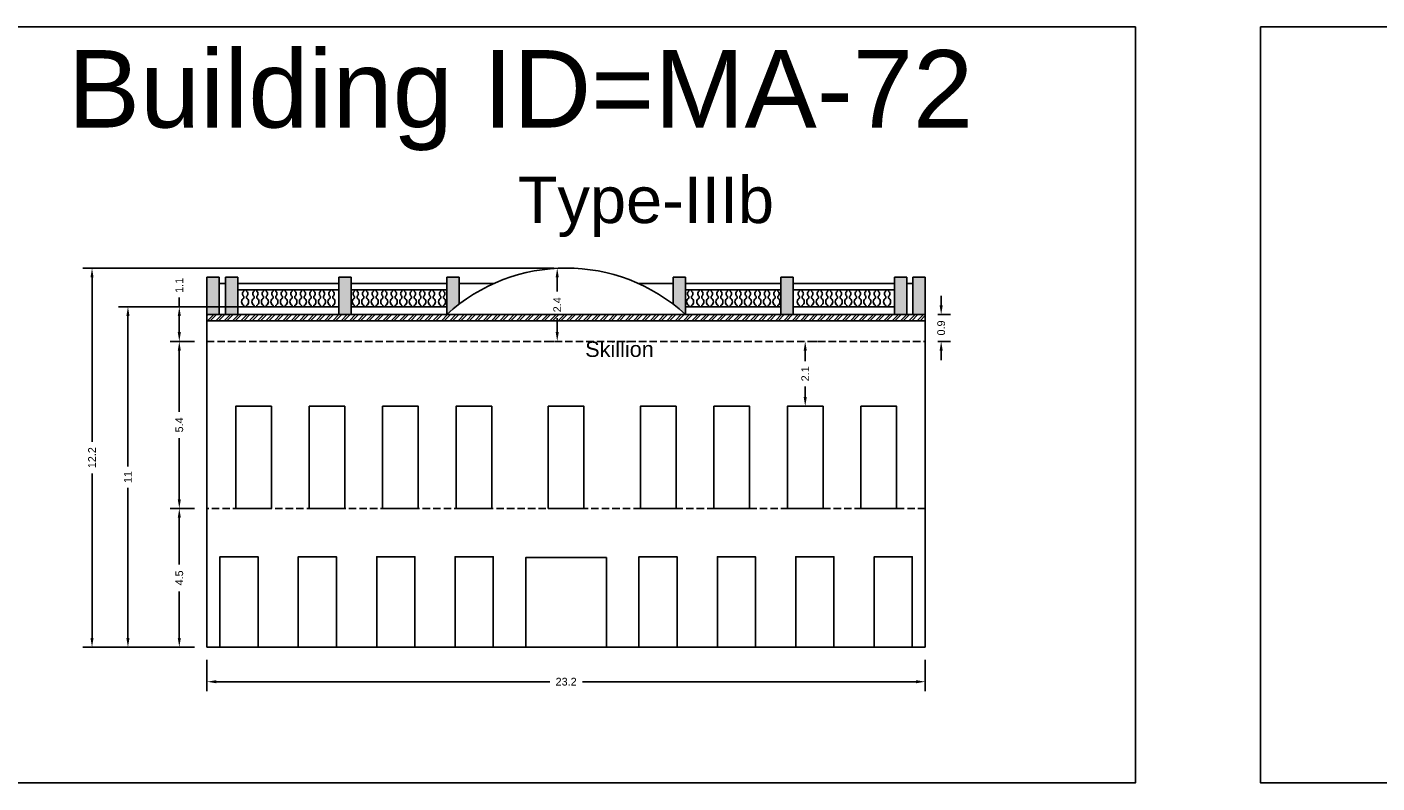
# Model space of a CAD drawing. Header units: metres. Extents: x 3416649 to 3417100, y -6712966 to -6712690.
# Tile 3 of 72: x 3416693 to 3416736, y -6712966 to -6712941. Entities that reach past the tile are written whole.
import ezdxf

# ---------------------------------------------------------------- set-up
doc = ezdxf.new("R2010")
doc.units = ezdxf.units.M
doc.linetypes.add('ACAD_ISO02W100', pattern=[15, 12, -3])
doc.layers.add('Dotted', color=7, linetype='ACAD_ISO02W100', plot=False)
doc.styles.get("Standard").update_dxf_attribs({"font": 'arial.ttf'})
doc.dimstyles.new('ISO-25', dxfattribs={"dimtxt": 0.25, "dimasz": 0.3, "dimexe": 0.3, "dimexo": 0.4, "dimgap": 0.2, "dimtad": 0, "dimdec": 1, "dimdsep": 46, "dimtxsty": 'Standard', "dimcen": 2.5, "dimadec": 0, "dimazin": 0, "dimtfac": 1, "dimtdec": 1, "dimtmove": 0, "dimatfit": 3, "dimfxl": 1, "dimarcsym": 0})

# ---------------------------------------------------------------- blocks, each defined once
blk = doc.blocks.new('*D596')
at = {"color": 0, "lineweight": -2, "transparency": 16777216}
for p, q in [((3416698.347, -6712956.815), (3416697.557, -6712956.815)), ((3416697.857, -6712957.115), (3416697.857, -6712958.622)), ((3416697.857, -6712960.995), (3416697.857, -6712959.489)), ((3416698.347, -6712961.295), (3416697.557, -6712961.295))]:
    blk.add_line(p, q, dxfattribs=at)
at = {"color": 0, "transparency": 16777216}
for points in [[(3416697.807, -6712957.115), (3416697.907, -6712957.115), (3416697.857, -6712956.815)], [(3416697.807, -6712960.995), (3416697.907, -6712960.995), (3416697.857, -6712961.295)]]:
    blk.add_solid(points, dxfattribs=at)
at = {"layer": 'Defpoints', "color": 0, "transparency": 16777216}
for p in [(3416697.857, -6712956.815), (3416698.747, -6712956.815), (3416698.747, -6712961.295)]:
    blk.add_point(p, dxfattribs=at)
at = {"color": 0, "transparency": 16777216, "insert": (3416697.857, -6712959.055), "char_height": 0.25, "attachment_point": 5, "rotation": 90}
blk.add_mtext('4.5', dxfattribs=at)
blk = doc.blocks.new('*D597')
at = {"color": 0, "lineweight": -2, "transparency": 16777216}
for p, q in [((3416698.347, -6712951.424), (3416697.557, -6712951.424)), ((3416697.857, -6712951.724), (3416697.857, -6712953.692)), ((3416697.857, -6712956.515), (3416697.857, -6712954.547)), ((3416698.347, -6712956.815), (3416697.557, -6712956.815))]:
    blk.add_line(p, q, dxfattribs=at)
at = {"color": 0, "transparency": 16777216}
for points in [[(3416697.807, -6712951.724), (3416697.907, -6712951.724), (3416697.857, -6712951.424)], [(3416697.807, -6712956.515), (3416697.907, -6712956.515), (3416697.857, -6712956.815)]]:
    blk.add_solid(points, dxfattribs=at)
at = {"layer": 'Defpoints', "color": 0, "transparency": 16777216}
for p in [(3416697.857, -6712951.424), (3416698.747, -6712951.424), (3416698.747, -6712956.815)]:
    blk.add_point(p, dxfattribs=at)
at = {"color": 0, "transparency": 16777216, "insert": (3416697.857, -6712954.119), "char_height": 0.25, "attachment_point": 5, "rotation": 90}
blk.add_mtext('5.4', dxfattribs=at)
blk = doc.blocks.new('*D598')
at = {"color": 0, "lineweight": -2, "transparency": 16777216}
for p, q in [((3416698.747, -6712961.695), (3416698.747, -6712962.706)), ((3416721.927, -6712961.695), (3416721.927, -6712962.706)), ((3416699.047, -6712962.406), (3416709.811, -6712962.406)), ((3416721.627, -6712962.406), (3416710.862, -6712962.406))]:
    blk.add_line(p, q, dxfattribs=at)
at = {"color": 0, "transparency": 16777216}
for points in [[(3416699.047, -6712962.356), (3416699.047, -6712962.456), (3416698.747, -6712962.406)], [(3416721.627, -6712962.356), (3416721.627, -6712962.456), (3416721.927, -6712962.406)]]:
    blk.add_solid(points, dxfattribs=at)
at = {"layer": 'Defpoints', "color": 0, "transparency": 16777216}
for p in [(3416698.747, -6712961.295), (3416721.927, -6712961.295), (3416721.927, -6712962.406)]:
    blk.add_point(p, dxfattribs=at)
at = {"color": 0, "transparency": 16777216, "insert": (3416710.337, -6712962.406), "char_height": 0.25, "attachment_point": 5}
blk.add_mtext('23.2', dxfattribs=at)
blk = doc.blocks.new('*D599')
at = {"color": 0, "lineweight": -2, "transparency": 16777216}
for p, q in [((3416697.857, -6712950.305), (3416697.857, -6712950.005)), ((3416699.868, -6712950.305), (3416697.557, -6712950.305)), ((3416697.857, -6712951.124), (3416697.857, -6712950.605)), ((3416698.347, -6712951.424), (3416697.557, -6712951.424))]:
    blk.add_line(p, q, dxfattribs=at)
at = {"color": 0, "transparency": 16777216}
for points in [[(3416697.807, -6712950.605), (3416697.907, -6712950.605), (3416697.857, -6712950.305)], [(3416697.807, -6712951.124), (3416697.907, -6712951.124), (3416697.857, -6712951.424)]]:
    blk.add_solid(points, dxfattribs=at)
at = {"layer": 'Defpoints', "color": 0, "transparency": 16777216}
for p in [(3416697.857, -6712950.305), (3416700.268, -6712950.305), (3416698.747, -6712951.424)]:
    blk.add_point(p, dxfattribs=at)
at = {"color": 0, "transparency": 16777216, "insert": (3416697.857, -6712949.614), "char_height": 0.25, "attachment_point": 5, "rotation": 90}
blk.add_mtext('1.1', dxfattribs=at)
blk = doc.blocks.new('*D600')
at = {"color": 0, "lineweight": -2, "transparency": 16777216}
for p, q in [((3416709.937, -6712949.055), (3416709.75, -6712949.055)), ((3416710.05, -6712949.355), (3416710.05, -6712949.81)), ((3416710.05, -6712951.124), (3416710.05, -6712950.669)), ((3416709.937, -6712951.424), (3416709.75, -6712951.424))]:
    blk.add_line(p, q, dxfattribs=at)
at = {"color": 0, "transparency": 16777216}
for points in [[(3416710, -6712949.355), (3416710.1, -6712949.355), (3416710.05, -6712949.055)], [(3416710, -6712951.124), (3416710.1, -6712951.124), (3416710.05, -6712951.424)]]:
    blk.add_solid(points, dxfattribs=at)
at = {"layer": 'Defpoints', "color": 0, "transparency": 16777216}
for p in [(3416710.337, -6712949.055), (3416710.05, -6712951.424), (3416710.337, -6712951.424)]:
    blk.add_point(p, dxfattribs=at)
at = {"color": 0, "transparency": 16777216, "insert": (3416710.05, -6712950.239), "char_height": 0.25, "attachment_point": 5, "rotation": 90}
blk.add_mtext('2.4', dxfattribs=at)
blk = doc.blocks.new('*D601')
at = {"color": 0, "lineweight": -2, "transparency": 16777216}
for p, q in [((3416700.077, -6712950.305), (3416695.9, -6712950.305)), ((3416696.2, -6712950.605), (3416696.2, -6712955.457)), ((3416696.2, -6712960.995), (3416696.2, -6712956.144)), ((3416698.347, -6712961.295), (3416695.9, -6712961.295))]:
    blk.add_line(p, q, dxfattribs=at)
at = {"color": 0, "transparency": 16777216}
for points in [[(3416696.15, -6712950.605), (3416696.25, -6712950.605), (3416696.2, -6712950.305)], [(3416696.15, -6712960.995), (3416696.25, -6712960.995), (3416696.2, -6712961.295)]]:
    blk.add_solid(points, dxfattribs=at)
at = {"layer": 'Defpoints', "color": 0, "transparency": 16777216}
for p in [(3416696.2, -6712950.305), (3416700.477, -6712950.305), (3416698.747, -6712961.295)]:
    blk.add_point(p, dxfattribs=at)
at = {"color": 0, "transparency": 16777216, "insert": (3416696.2, -6712955.8), "char_height": 0.25, "attachment_point": 5, "rotation": 90}
blk.add_mtext('11', dxfattribs=at)
blk = doc.blocks.new('*D602')
at = {"color": 0, "lineweight": -2, "transparency": 16777216}
for p, q in [((3416709.937, -6712949.055), (3416694.741, -6712949.055)), ((3416695.041, -6712949.355), (3416695.041, -6712954.664)), ((3416695.041, -6712960.995), (3416695.041, -6712955.687)), ((3416698.347, -6712961.295), (3416694.741, -6712961.295))]:
    blk.add_line(p, q, dxfattribs=at)
at = {"color": 0, "transparency": 16777216}
for points in [[(3416694.991, -6712949.355), (3416695.091, -6712949.355), (3416695.041, -6712949.055)], [(3416694.991, -6712960.995), (3416695.091, -6712960.995), (3416695.041, -6712961.295)]]:
    blk.add_solid(points, dxfattribs=at)
at = {"layer": 'Defpoints', "color": 0, "transparency": 16777216}
for p in [(3416695.041, -6712949.055), (3416710.337, -6712949.055), (3416698.747, -6712961.295)]:
    blk.add_point(p, dxfattribs=at)
at = {"color": 0, "transparency": 16777216, "insert": (3416695.041, -6712955.175), "char_height": 0.25, "attachment_point": 5, "rotation": 90}
blk.add_mtext('12.2', dxfattribs=at)
blk = doc.blocks.new('*D603')
at = {"color": 0, "lineweight": -2, "transparency": 16777216}
for p, q in [((3416722.438, -6712950.255), (3416722.438, -6712949.955)), ((3416722.327, -6712950.555), (3416722.738, -6712950.555)), ((3416722.438, -6712950.555), (3416722.438, -6712950.562)), ((3416722.327, -6712951.424), (3416722.738, -6712951.424)), ((3416722.438, -6712951.424), (3416722.438, -6712951.417)), ((3416722.438, -6712951.724), (3416722.438, -6712952.024))]:
    blk.add_line(p, q, dxfattribs=at)
at = {"color": 0, "transparency": 16777216}
for points in [[(3416722.388, -6712950.255), (3416722.488, -6712950.255), (3416722.438, -6712950.555)], [(3416722.388, -6712951.724), (3416722.488, -6712951.724), (3416722.438, -6712951.424)]]:
    blk.add_solid(points, dxfattribs=at)
at = {"layer": 'Defpoints', "color": 0, "transparency": 16777216}
for p in [(3416721.927, -6712950.555), (3416722.438, -6712950.555), (3416721.927, -6712951.424)]:
    blk.add_point(p, dxfattribs=at)
at = {"color": 0, "transparency": 16777216, "insert": (3416722.438, -6712950.989), "char_height": 0.25, "attachment_point": 5, "rotation": 90}
blk.add_mtext('0.9', dxfattribs=at)
blk = doc.blocks.new('*D604')
at = {"color": 0, "lineweight": -2, "transparency": 16777216}
for p, q in [((3416718.052, -6712951.724), (3416718.052, -6712952.064)), ((3416718.452, -6712951.424), (3416718.352, -6712951.424)), ((3416718.052, -6712953.215), (3416718.052, -6712952.875)), ((3416718.452, -6712953.515), (3416718.352, -6712953.515))]:
    blk.add_line(p, q, dxfattribs=at)
at = {"color": 0, "transparency": 16777216}
for points in [[(3416718.002, -6712951.724), (3416718.102, -6712951.724), (3416718.052, -6712951.424)], [(3416718.002, -6712953.215), (3416718.102, -6712953.215), (3416718.052, -6712953.515)]]:
    blk.add_solid(points, dxfattribs=at)
at = {"layer": 'Defpoints', "color": 0, "transparency": 16777216}
for p in [(3416718.052, -6712951.424), (3416718.052, -6712951.424), (3416718.052, -6712953.515)]:
    blk.add_point(p, dxfattribs=at)
at = {"color": 0, "transparency": 16777216, "insert": (3416718.052, -6712952.469), "char_height": 0.25, "attachment_point": 5, "rotation": 90}
blk.add_mtext('2.1', dxfattribs=at)

msp = doc.modelspace()

# ---------------------------------------------------------------- hatches: boundary and pattern name
h = msp.add_hatch(color=256)
h.dxf.hatch_style = 1
h.paths.add_polyline_path([(3416698.747, -6712950.555), (3416699.147, -6712950.555), (3416699.147, -6712949.355), (3416698.747, -6712949.355)])
h.paths.add_polyline_path([(3416699.747, -6712949.355), (3416699.347, -6712949.355), (3416699.347, -6712950.555), (3416699.747, -6712950.555)])
h.paths.add_polyline_path([(3416703.007, -6712950.555), (3416703.407, -6712950.555), (3416703.407, -6712949.355), (3416703.007, -6712949.355)])
h.paths.add_polyline_path([(3416706.487, -6712950.555, -0.022933), (3416706.887, -6712950.22), (3416706.887, -6712949.355), (3416706.487, -6712949.355)])
h = msp.add_hatch(color=256)
h.dxf.hatch_style = 1
h.paths.add_polyline_path([(3416721.527, -6712949.355), (3416721.927, -6712949.355), (3416721.927, -6712950.555), (3416721.527, -6712950.555)])
h.paths.add_polyline_path([(3416720.927, -6712949.355), (3416721.327, -6712949.355), (3416721.327, -6712950.555), (3416720.927, -6712950.555)])
h.paths.add_polyline_path([(3416717.267, -6712949.355), (3416717.667, -6712949.355), (3416717.667, -6712950.555), (3416717.267, -6712950.555)])
h.paths.add_polyline_path([(3416713.787, -6712949.355), (3416714.187, -6712949.355), (3416714.187, -6712950.555, 0.022933), (3416713.787, -6712950.22)])
h = msp.add_hatch()
h.set_pattern_fill('ANSI32', color=256, scale=0.02)
h.set_pattern_definition([(45, (-17.58177, -1.78074), (-0.134703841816, 0.134703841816), []), (45, (-17.49197, -1.78074), (-0.134703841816, 0.134703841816), [])])
h.paths.add_polyline_path([(3416721.927, -6712950.755), (3416721.927, -6712950.555), (3416698.747, -6712950.555), (3416698.747, -6712950.755)])

# ---------------------------------------------------------------- linework, layer by layer
for points in [[(3416690.696, -6712941.276), (3416728.706, -6712941.276), (3416728.706, -6712965.674), (3416690.696, -6712965.674)], [(3416732.744, -6712941.276), (3416769.564, -6712941.276), (3416769.564, -6712965.674), (3416732.744, -6712965.674)], [(3416699.677, -6712956.815), (3416700.827, -6712956.815), (3416700.827, -6712953.515), (3416699.677, -6712953.515)], [(3416702.047, -6712956.815), (3416703.197, -6712956.815), (3416703.197, -6712953.515), (3416702.047, -6712953.515)], [(3416704.417, -6712956.815), (3416705.567, -6712956.815), (3416705.567, -6712953.515), (3416704.417, -6712953.515)], [(3416706.787, -6712956.815), (3416707.937, -6712956.815), (3416707.937, -6712953.515), (3416706.787, -6712953.515)], [(3416710.912, -6712956.815), (3416709.762, -6712956.815), (3416709.762, -6712953.515), (3416710.912, -6712953.515)], [(3416713.887, -6712956.815), (3416712.737, -6712956.815), (3416712.737, -6712953.515), (3416713.887, -6712953.515)], [(3416716.257, -6712956.815), (3416715.107, -6712956.815), (3416715.107, -6712953.515), (3416716.257, -6712953.515)], [(3416718.627, -6712956.815), (3416717.477, -6712956.815), (3416717.477, -6712953.515), (3416718.627, -6712953.515)], [(3416720.997, -6712956.815), (3416719.847, -6712956.815), (3416719.847, -6712953.515), (3416720.997, -6712953.515)]]:
    msp.add_lwpolyline(points, close=True)
for points in [[(3416698.747, -6712949.355), (3416698.747, -6712961.295)], [(3416698.747, -6712949.355), (3416699.147, -6712949.355)], [(3416699.147, -6712949.355), (3416699.147, -6712950.555)], [(3416699.147, -6712949.555), (3416699.347, -6712949.555)], [(3416699.347, -6712949.355), (3416699.347, -6712950.555)], [(3416699.347, -6712949.355), (3416699.747, -6712949.355)], [(3416699.747, -6712949.355), (3416699.747, -6712950.555)], [(3416699.747, -6712949.555), (3416703.007, -6712949.555)], [(3416703.007, -6712949.355), (3416703.007, -6712950.555)], [(3416703.007, -6712949.355), (3416703.407, -6712949.355)], [(3416703.407, -6712949.355), (3416703.407, -6712950.555)], [(3416703.407, -6712949.555), (3416706.487, -6712949.555)], [(3416706.487, -6712949.355), (3416706.487, -6712950.555)], [(3416706.487, -6712949.355), (3416706.887, -6712949.355)], [(3416706.887, -6712949.355), (3416706.887, -6712950.22)], [(3416706.887, -6712949.555), (3416708.004, -6712949.555)], [(3416713.787, -6712949.555), (3416712.669, -6712949.555)], [(3416713.787, -6712949.355), (3416713.787, -6712950.22)], [(3416714.187, -6712949.355), (3416713.787, -6712949.355)], [(3416714.187, -6712949.355), (3416714.187, -6712950.555)], [(3416717.267, -6712949.555), (3416714.187, -6712949.555)], [(3416717.667, -6712949.355), (3416717.267, -6712949.355)], [(3416717.267, -6712949.355), (3416717.267, -6712950.555)], [(3416717.667, -6712949.355), (3416717.667, -6712950.555)], [(3416720.927, -6712949.555), (3416717.667, -6712949.555)], [(3416721.327, -6712949.355), (3416720.927, -6712949.355)], [(3416720.927, -6712949.355), (3416720.927, -6712950.555)], [(3416721.327, -6712949.355), (3416721.327, -6712950.555)], [(3416721.527, -6712949.555), (3416721.327, -6712949.555)], [(3416721.527, -6712949.355), (3416721.527, -6712950.555)], [(3416721.927, -6712949.355), (3416721.527, -6712949.355)], [(3416721.927, -6712949.355), (3416721.927, -6712961.295)], [(3416699.747, -6712949.755), (3416703.007, -6712949.755)], [(3416699.936, -6712949.802), (3416699.936, -6712949.755)], [(3416700.024, -6712949.802), (3416700.024, -6712949.755)], [(3416700.268, -6712949.802), (3416700.268, -6712949.755)], [(3416700.356, -6712949.802), (3416700.356, -6712949.755)], [(3416700.575, -6712949.802), (3416700.575, -6712949.755)], [(3416700.662, -6712949.802), (3416700.662, -6712949.755)], [(3416700.881, -6712949.802), (3416700.881, -6712949.755)], [(3416700.969, -6712949.802), (3416700.969, -6712949.755)], [(3416701.188, -6712949.802), (3416701.188, -6712949.755)], [(3416701.276, -6712949.802), (3416701.276, -6712949.755)], [(3416701.495, -6712949.802), (3416701.495, -6712949.755)], [(3416701.583, -6712949.802), (3416701.583, -6712949.755)], [(3416701.802, -6712949.802), (3416701.802, -6712949.755)], [(3416701.89, -6712949.802), (3416701.89, -6712949.755)], [(3416702.109, -6712949.802), (3416702.109, -6712949.755)], [(3416702.197, -6712949.802), (3416702.197, -6712949.755)], [(3416702.416, -6712949.802), (3416702.416, -6712949.755)], [(3416702.504, -6712949.802), (3416702.504, -6712949.755)], [(3416702.722, -6712949.802), (3416702.722, -6712949.755)], [(3416702.81, -6712949.802), (3416702.81, -6712949.755)], [(3416703.407, -6712949.755), (3416706.487, -6712949.755)], [(3416703.505, -6712949.802), (3416703.505, -6712949.755)], [(3416703.593, -6712949.802), (3416703.593, -6712949.755)], [(3416703.812, -6712949.802), (3416703.812, -6712949.755)], [(3416703.9, -6712949.802), (3416703.9, -6712949.755)], [(3416704.119, -6712949.802), (3416704.119, -6712949.755)], [(3416704.207, -6712949.802), (3416704.207, -6712949.755)], [(3416704.426, -6712949.802), (3416704.426, -6712949.755)], [(3416704.514, -6712949.802), (3416704.514, -6712949.755)], [(3416704.733, -6712949.802), (3416704.733, -6712949.755)], [(3416704.821, -6712949.802), (3416704.821, -6712949.755)], [(3416705.04, -6712949.802), (3416705.04, -6712949.755)], [(3416705.128, -6712949.802), (3416705.128, -6712949.755)], [(3416705.347, -6712949.802), (3416705.347, -6712949.755)], [(3416705.435, -6712949.802), (3416705.435, -6712949.755)], [(3416705.653, -6712949.802), (3416705.653, -6712949.755)], [(3416705.741, -6712949.802), (3416705.741, -6712949.755)], [(3416705.96, -6712949.802), (3416705.96, -6712949.755)], [(3416706.048, -6712949.802), (3416706.048, -6712949.755)], [(3416706.292, -6712949.802), (3416706.292, -6712949.755)], [(3416706.38, -6712949.802), (3416706.38, -6712949.755)], [(3416717.267, -6712949.755), (3416714.187, -6712949.755)], [(3416714.293, -6712949.802), (3416714.293, -6712949.755)], [(3416714.381, -6712949.802), (3416714.381, -6712949.755)], [(3416714.625, -6712949.802), (3416714.625, -6712949.755)], [(3416714.713, -6712949.802), (3416714.713, -6712949.755)], [(3416714.932, -6712949.802), (3416714.932, -6712949.755)], [(3416715.02, -6712949.802), (3416715.02, -6712949.755)], [(3416715.239, -6712949.802), (3416715.239, -6712949.755)], [(3416715.327, -6712949.802), (3416715.327, -6712949.755)], [(3416715.545, -6712949.802), (3416715.545, -6712949.755)], [(3416715.633, -6712949.802), (3416715.633, -6712949.755)], [(3416715.852, -6712949.802), (3416715.852, -6712949.755)], [(3416715.94, -6712949.802), (3416715.94, -6712949.755)], [(3416716.159, -6712949.802), (3416716.159, -6712949.755)], [(3416716.247, -6712949.802), (3416716.247, -6712949.755)], [(3416716.466, -6712949.802), (3416716.466, -6712949.755)], [(3416716.554, -6712949.802), (3416716.554, -6712949.755)], [(3416716.773, -6712949.802), (3416716.773, -6712949.755)], [(3416716.861, -6712949.802), (3416716.861, -6712949.755)], [(3416717.08, -6712949.802), (3416717.08, -6712949.755)], [(3416717.168, -6712949.802), (3416717.168, -6712949.755)], [(3416720.927, -6712949.755), (3416717.667, -6712949.755)], [(3416717.863, -6712949.802), (3416717.863, -6712949.755)], [(3416717.951, -6712949.802), (3416717.951, -6712949.755)], [(3416718.17, -6712949.802), (3416718.17, -6712949.755)], [(3416718.258, -6712949.802), (3416718.258, -6712949.755)], [(3416718.476, -6712949.802), (3416718.476, -6712949.755)], [(3416718.564, -6712949.802), (3416718.564, -6712949.755)], [(3416718.783, -6712949.802), (3416718.783, -6712949.755)], [(3416718.871, -6712949.802), (3416718.871, -6712949.755)], [(3416719.09, -6712949.802), (3416719.09, -6712949.755)], [(3416719.178, -6712949.802), (3416719.178, -6712949.755)], [(3416719.397, -6712949.802), (3416719.397, -6712949.755)], [(3416719.485, -6712949.802), (3416719.485, -6712949.755)], [(3416719.704, -6712949.802), (3416719.704, -6712949.755)], [(3416719.792, -6712949.802), (3416719.792, -6712949.755)], [(3416720.011, -6712949.802), (3416720.011, -6712949.755)], [(3416720.099, -6712949.802), (3416720.099, -6712949.755)], [(3416720.318, -6712949.802), (3416720.318, -6712949.755)], [(3416720.405, -6712949.802), (3416720.405, -6712949.755)], [(3416720.649, -6712949.802), (3416720.649, -6712949.755)], [(3416720.737, -6712949.802), (3416720.737, -6712949.755)], [(3416699.747, -6712950.305), (3416703.007, -6712950.305)], [(3416703.407, -6712950.305), (3416706.487, -6712950.305)], [(3416717.267, -6712950.305), (3416714.187, -6712950.305)], [(3416720.927, -6712950.305), (3416717.667, -6712950.305)], [(3416698.747, -6712950.555), (3416721.927, -6712950.555)], [(3416698.747, -6712950.755), (3416721.927, -6712950.755)], [(3416699.167, -6712961.295), (3416699.167, -6712958.375), (3416700.397, -6712958.375), (3416700.397, -6712961.295)], [(3416701.697, -6712961.295), (3416701.697, -6712958.375), (3416702.927, -6712958.375), (3416702.927, -6712961.295)], [(3416704.227, -6712961.295), (3416704.227, -6712958.375), (3416705.457, -6712958.375), (3416705.457, -6712961.295)], [(3416706.757, -6712961.295), (3416706.757, -6712958.375), (3416707.987, -6712958.375), (3416707.987, -6712961.295)], [(3416709.037, -6712961.295), (3416709.037, -6712958.397), (3416711.637, -6712958.397), (3416711.637, -6712961.295)], [(3416713.917, -6712961.295), (3416713.917, -6712958.375), (3416712.687, -6712958.375), (3416712.687, -6712961.295)], [(3416716.447, -6712961.295), (3416716.447, -6712958.375), (3416715.217, -6712958.375), (3416715.217, -6712961.295)], [(3416718.977, -6712961.295), (3416718.977, -6712958.375), (3416717.747, -6712958.375), (3416717.747, -6712961.295)], [(3416721.507, -6712961.295), (3416721.507, -6712958.375), (3416720.277, -6712958.375), (3416720.277, -6712961.295)], [(3416698.747, -6712961.295), (3416721.927, -6712961.295)]]:
    msp.add_lwpolyline(points)
for points in [[(3416699.936, -6712949.802, 0.504557), (3416699.936, -6712949.97), (3416699.936, -6712950.027, 0.59952), (3416699.936, -6712950.26), (3416699.936, -6712950.305)], [(3416700.024, -6712950.305), (3416700.024, -6712950.26, 0.59952), (3416700.024, -6712950.027), (3416700.024, -6712949.97, 0.504557), (3416700.024, -6712949.802)], [(3416700.268, -6712949.802, 0.504557), (3416700.268, -6712949.97), (3416700.268, -6712950.027, 0.59952), (3416700.268, -6712950.26), (3416700.268, -6712950.305)], [(3416700.356, -6712950.305), (3416700.356, -6712950.26, 0.59952), (3416700.356, -6712950.027), (3416700.356, -6712949.97, 0.504557), (3416700.356, -6712949.802)], [(3416700.575, -6712949.802, 0.504557), (3416700.575, -6712949.97), (3416700.575, -6712950.027, 0.59952), (3416700.575, -6712950.26), (3416700.575, -6712950.305)], [(3416700.662, -6712950.305), (3416700.662, -6712950.26, 0.59952), (3416700.662, -6712950.027), (3416700.662, -6712949.97, 0.504557), (3416700.662, -6712949.802)], [(3416700.881, -6712949.802, 0.504557), (3416700.881, -6712949.97), (3416700.881, -6712950.027, 0.59952), (3416700.881, -6712950.26), (3416700.881, -6712950.305)], [(3416700.969, -6712950.305), (3416700.969, -6712950.26, 0.59952), (3416700.969, -6712950.027), (3416700.969, -6712949.97, 0.504557), (3416700.969, -6712949.802)], [(3416701.188, -6712949.802, 0.504557), (3416701.188, -6712949.97), (3416701.188, -6712950.027, 0.59952), (3416701.188, -6712950.26), (3416701.188, -6712950.305)], [(3416701.276, -6712950.305), (3416701.276, -6712950.26, 0.59952), (3416701.276, -6712950.027), (3416701.276, -6712949.97, 0.504557), (3416701.276, -6712949.802)], [(3416701.495, -6712949.802, 0.504557), (3416701.495, -6712949.97), (3416701.495, -6712950.027, 0.59952), (3416701.495, -6712950.26), (3416701.495, -6712950.305)], [(3416701.583, -6712950.305), (3416701.583, -6712950.26, 0.59952), (3416701.583, -6712950.027), (3416701.583, -6712949.97, 0.504557), (3416701.583, -6712949.802)], [(3416701.802, -6712949.802, 0.504557), (3416701.802, -6712949.97), (3416701.802, -6712950.027, 0.59952), (3416701.802, -6712950.26), (3416701.802, -6712950.305)], [(3416701.89, -6712950.305), (3416701.89, -6712950.26, 0.59952), (3416701.89, -6712950.027), (3416701.89, -6712949.97, 0.504557), (3416701.89, -6712949.802)], [(3416702.109, -6712949.802, 0.504557), (3416702.109, -6712949.97), (3416702.109, -6712950.027, 0.59952), (3416702.109, -6712950.26), (3416702.109, -6712950.305)], [(3416702.197, -6712950.305), (3416702.197, -6712950.26, 0.59952), (3416702.197, -6712950.027), (3416702.197, -6712949.97, 0.504557), (3416702.197, -6712949.802)], [(3416702.416, -6712949.802, 0.504557), (3416702.416, -6712949.97), (3416702.416, -6712950.027, 0.59952), (3416702.416, -6712950.26), (3416702.416, -6712950.305)], [(3416702.504, -6712950.305), (3416702.504, -6712950.26, 0.59952), (3416702.504, -6712950.027), (3416702.504, -6712949.97, 0.504557), (3416702.504, -6712949.802)], [(3416702.722, -6712949.802, 0.504557), (3416702.722, -6712949.97), (3416702.722, -6712950.027, 0.59952), (3416702.722, -6712950.26), (3416702.722, -6712950.305)], [(3416702.81, -6712950.305), (3416702.81, -6712950.26, 0.59952), (3416702.81, -6712950.027), (3416702.81, -6712949.97, 0.504557), (3416702.81, -6712949.802)], [(3416703.505, -6712950.305), (3416703.505, -6712950.26, -0.59952), (3416703.505, -6712950.027), (3416703.505, -6712949.97, -0.504557), (3416703.505, -6712949.802)], [(3416703.593, -6712949.802, -0.504557), (3416703.593, -6712949.97), (3416703.593, -6712950.027, -0.59952), (3416703.593, -6712950.26), (3416703.593, -6712950.305)], [(3416703.812, -6712950.305), (3416703.812, -6712950.26, -0.59952), (3416703.812, -6712950.027), (3416703.812, -6712949.97, -0.504557), (3416703.812, -6712949.802)], [(3416703.9, -6712949.802, -0.504557), (3416703.9, -6712949.97), (3416703.9, -6712950.027, -0.59952), (3416703.9, -6712950.26), (3416703.9, -6712950.305)], [(3416704.119, -6712950.305), (3416704.119, -6712950.26, -0.59952), (3416704.119, -6712950.027), (3416704.119, -6712949.97, -0.504557), (3416704.119, -6712949.802)], [(3416704.207, -6712949.802, -0.504557), (3416704.207, -6712949.97), (3416704.207, -6712950.027, -0.59952), (3416704.207, -6712950.26), (3416704.207, -6712950.305)], [(3416704.426, -6712950.305), (3416704.426, -6712950.26, -0.59952), (3416704.426, -6712950.027), (3416704.426, -6712949.97, -0.504557), (3416704.426, -6712949.802)], [(3416704.514, -6712949.802, -0.504557), (3416704.514, -6712949.97), (3416704.514, -6712950.027, -0.59952), (3416704.514, -6712950.26), (3416704.514, -6712950.305)], [(3416704.733, -6712950.305), (3416704.733, -6712950.26, -0.59952), (3416704.733, -6712950.027), (3416704.733, -6712949.97, -0.504557), (3416704.733, -6712949.802)], [(3416704.821, -6712949.802, -0.504557), (3416704.821, -6712949.97), (3416704.821, -6712950.027, -0.59952), (3416704.821, -6712950.26), (3416704.821, -6712950.305)], [(3416705.04, -6712950.305), (3416705.04, -6712950.26, -0.59952), (3416705.04, -6712950.027), (3416705.04, -6712949.97, -0.504557), (3416705.04, -6712949.802)], [(3416705.128, -6712949.802, -0.504557), (3416705.128, -6712949.97), (3416705.128, -6712950.027, -0.59952), (3416705.128, -6712950.26), (3416705.128, -6712950.305)], [(3416705.347, -6712950.305), (3416705.347, -6712950.26, -0.59952), (3416705.347, -6712950.027), (3416705.347, -6712949.97, -0.504557), (3416705.347, -6712949.802)], [(3416705.435, -6712949.802, -0.504557), (3416705.435, -6712949.97), (3416705.435, -6712950.027, -0.59952), (3416705.435, -6712950.26), (3416705.435, -6712950.305)], [(3416705.653, -6712950.305), (3416705.653, -6712950.26, -0.59952), (3416705.653, -6712950.027), (3416705.653, -6712949.97, -0.504557), (3416705.653, -6712949.802)], [(3416705.741, -6712949.802, -0.504557), (3416705.741, -6712949.97), (3416705.741, -6712950.027, -0.59952), (3416705.741, -6712950.26), (3416705.741, -6712950.305)], [(3416705.96, -6712950.305), (3416705.96, -6712950.26, -0.59952), (3416705.96, -6712950.027), (3416705.96, -6712949.97, -0.504557), (3416705.96, -6712949.802)], [(3416706.048, -6712949.802, -0.504557), (3416706.048, -6712949.97), (3416706.048, -6712950.027, -0.59952), (3416706.048, -6712950.26), (3416706.048, -6712950.305)], [(3416706.292, -6712950.305), (3416706.292, -6712950.26, -0.59952), (3416706.292, -6712950.027), (3416706.292, -6712949.97, -0.504557), (3416706.292, -6712949.802)], [(3416706.38, -6712949.802, -0.504557), (3416706.38, -6712949.97), (3416706.38, -6712950.027, -0.59952), (3416706.38, -6712950.26), (3416706.38, -6712950.305)], [(3416714.293, -6712949.802, 0.504557), (3416714.293, -6712949.97), (3416714.293, -6712950.027, 0.59952), (3416714.293, -6712950.26), (3416714.293, -6712950.305)], [(3416714.381, -6712950.305), (3416714.381, -6712950.26, 0.59952), (3416714.381, -6712950.027), (3416714.381, -6712949.97, 0.504557), (3416714.381, -6712949.802)], [(3416714.625, -6712949.802, 0.504557), (3416714.625, -6712949.97), (3416714.625, -6712950.027, 0.59952), (3416714.625, -6712950.26), (3416714.625, -6712950.305)], [(3416714.713, -6712950.305), (3416714.713, -6712950.26, 0.59952), (3416714.713, -6712950.027), (3416714.713, -6712949.97, 0.504557), (3416714.713, -6712949.802)], [(3416714.932, -6712949.802, 0.504557), (3416714.932, -6712949.97), (3416714.932, -6712950.027, 0.59952), (3416714.932, -6712950.26), (3416714.932, -6712950.305)], [(3416715.02, -6712950.305), (3416715.02, -6712950.26, 0.59952), (3416715.02, -6712950.027), (3416715.02, -6712949.97, 0.504557), (3416715.02, -6712949.802)], [(3416715.239, -6712949.802, 0.504557), (3416715.239, -6712949.97), (3416715.239, -6712950.027, 0.59952), (3416715.239, -6712950.26), (3416715.239, -6712950.305)], [(3416715.327, -6712950.305), (3416715.327, -6712950.26, 0.59952), (3416715.327, -6712950.027), (3416715.327, -6712949.97, 0.504557), (3416715.327, -6712949.802)], [(3416715.545, -6712949.802, 0.504557), (3416715.545, -6712949.97), (3416715.545, -6712950.027, 0.59952), (3416715.545, -6712950.26), (3416715.545, -6712950.305)], [(3416715.633, -6712950.305), (3416715.633, -6712950.26, 0.59952), (3416715.633, -6712950.027), (3416715.633, -6712949.97, 0.504557), (3416715.633, -6712949.802)], [(3416715.852, -6712949.802, 0.504557), (3416715.852, -6712949.97), (3416715.852, -6712950.027, 0.59952), (3416715.852, -6712950.26), (3416715.852, -6712950.305)], [(3416715.94, -6712950.305), (3416715.94, -6712950.26, 0.59952), (3416715.94, -6712950.027), (3416715.94, -6712949.97, 0.504557), (3416715.94, -6712949.802)], [(3416716.159, -6712949.802, 0.504557), (3416716.159, -6712949.97), (3416716.159, -6712950.027, 0.59952), (3416716.159, -6712950.26), (3416716.159, -6712950.305)], [(3416716.247, -6712950.305), (3416716.247, -6712950.26, 0.59952), (3416716.247, -6712950.027), (3416716.247, -6712949.97, 0.504557), (3416716.247, -6712949.802)], [(3416716.466, -6712949.802, 0.504557), (3416716.466, -6712949.97), (3416716.466, -6712950.027, 0.59952), (3416716.466, -6712950.26), (3416716.466, -6712950.305)], [(3416716.554, -6712950.305), (3416716.554, -6712950.26, 0.59952), (3416716.554, -6712950.027), (3416716.554, -6712949.97, 0.504557), (3416716.554, -6712949.802)], [(3416716.773, -6712949.802, 0.504557), (3416716.773, -6712949.97), (3416716.773, -6712950.027, 0.59952), (3416716.773, -6712950.26), (3416716.773, -6712950.305)], [(3416716.861, -6712950.305), (3416716.861, -6712950.26, 0.59952), (3416716.861, -6712950.027), (3416716.861, -6712949.97, 0.504557), (3416716.861, -6712949.802)], [(3416717.08, -6712949.802, 0.504557), (3416717.08, -6712949.97), (3416717.08, -6712950.027, 0.59952), (3416717.08, -6712950.26), (3416717.08, -6712950.305)], [(3416717.168, -6712950.305), (3416717.168, -6712950.26, 0.59952), (3416717.168, -6712950.027), (3416717.168, -6712949.97, 0.504557), (3416717.168, -6712949.802)], [(3416717.863, -6712950.305), (3416717.863, -6712950.26, -0.59952), (3416717.863, -6712950.027), (3416717.863, -6712949.97, -0.504557), (3416717.863, -6712949.802)], [(3416717.951, -6712949.802, -0.504557), (3416717.951, -6712949.97), (3416717.951, -6712950.027, -0.59952), (3416717.951, -6712950.26), (3416717.951, -6712950.305)], [(3416718.17, -6712950.305), (3416718.17, -6712950.26, -0.59952), (3416718.17, -6712950.027), (3416718.17, -6712949.97, -0.504557), (3416718.17, -6712949.802)], [(3416718.258, -6712949.802, -0.504557), (3416718.258, -6712949.97), (3416718.258, -6712950.027, -0.59952), (3416718.258, -6712950.26), (3416718.258, -6712950.305)], [(3416718.476, -6712950.305), (3416718.476, -6712950.26, -0.59952), (3416718.476, -6712950.027), (3416718.476, -6712949.97, -0.504557), (3416718.476, -6712949.802)], [(3416718.564, -6712949.802, -0.504557), (3416718.564, -6712949.97), (3416718.564, -6712950.027, -0.59952), (3416718.564, -6712950.26), (3416718.564, -6712950.305)], [(3416718.783, -6712950.305), (3416718.783, -6712950.26, -0.59952), (3416718.783, -6712950.027), (3416718.783, -6712949.97, -0.504557), (3416718.783, -6712949.802)], [(3416718.871, -6712949.802, -0.504557), (3416718.871, -6712949.97), (3416718.871, -6712950.027, -0.59952), (3416718.871, -6712950.26), (3416718.871, -6712950.305)], [(3416719.09, -6712950.305), (3416719.09, -6712950.26, -0.59952), (3416719.09, -6712950.027), (3416719.09, -6712949.97, -0.504557), (3416719.09, -6712949.802)], [(3416719.178, -6712949.802, -0.504557), (3416719.178, -6712949.97), (3416719.178, -6712950.027, -0.59952), (3416719.178, -6712950.26), (3416719.178, -6712950.305)], [(3416719.397, -6712950.305), (3416719.397, -6712950.26, -0.59952), (3416719.397, -6712950.027), (3416719.397, -6712949.97, -0.504557), (3416719.397, -6712949.802)], [(3416719.485, -6712949.802, -0.504557), (3416719.485, -6712949.97), (3416719.485, -6712950.027, -0.59952), (3416719.485, -6712950.26), (3416719.485, -6712950.305)], [(3416719.704, -6712950.305), (3416719.704, -6712950.26, -0.59952), (3416719.704, -6712950.027), (3416719.704, -6712949.97, -0.504557), (3416719.704, -6712949.802)], [(3416719.792, -6712949.802, -0.504557), (3416719.792, -6712949.97), (3416719.792, -6712950.027, -0.59952), (3416719.792, -6712950.26), (3416719.792, -6712950.305)], [(3416720.011, -6712950.305), (3416720.011, -6712950.26, -0.59952), (3416720.011, -6712950.027), (3416720.011, -6712949.97, -0.504557), (3416720.011, -6712949.802)], [(3416720.099, -6712949.802, -0.504557), (3416720.099, -6712949.97), (3416720.099, -6712950.027, -0.59952), (3416720.099, -6712950.26), (3416720.099, -6712950.305)], [(3416720.318, -6712950.305), (3416720.318, -6712950.26, -0.59952), (3416720.318, -6712950.027), (3416720.318, -6712949.97, -0.504557), (3416720.318, -6712949.802)], [(3416720.405, -6712949.802, -0.504557), (3416720.405, -6712949.97), (3416720.405, -6712950.027, -0.59952), (3416720.405, -6712950.26), (3416720.405, -6712950.305)], [(3416720.649, -6712950.305), (3416720.649, -6712950.26, -0.59952), (3416720.649, -6712950.027), (3416720.649, -6712949.97, -0.504557), (3416720.649, -6712949.802)], [(3416720.737, -6712949.802, -0.504557), (3416720.737, -6712949.97), (3416720.737, -6712950.027, -0.59952), (3416720.737, -6712950.26), (3416720.737, -6712950.305)]]:
    msp.add_lwpolyline(points, format="xyb")
msp.add_arc((3416710.337, -6712954.746), 5.691, 47.4272, 132.5728)
at = {"layer": 'Dotted', "ltscale": 0.02}
for points in [[(3416698.747, -6712951.424), (3416721.927, -6712951.424)], [(3416721.927, -6712956.815), (3416698.747, -6712956.815)]]:
    msp.add_lwpolyline(points, dxfattribs=at)

# ---------------------------------------------------------------- texts
at = {"attachment_point": 1}
for s, width, heights, insert, char_height in [('Building ID=MA-72', 67.86454, [0.517], (3416694.259, -6712942.021), 2.5), ('Type-IIIb ', 9.99112, [0.517], (3416708.778, -6712946.104), 1.5), ('Skillion', 1.17554, [0], (3416710.953, -6712951.424), 0.5)]:
    msp.add_mtext_dynamic_manual_height_columns(s, width=width, gutter_width=12.5, heights=heights, dxfattribs=dict(at, insert=insert, char_height=char_height))

# ---------------------------------------------------------------- dimensions: what is measured, and where the dimension line sits
for base, p1, p2, picture, middle in [((3416695.041, -6712949.055), (3416698.747, -6712961.295), (3416710.337, -6712949.055), '*D602', (3416695.041, -6712955.175)), ((3416710.05, -6712951.424), (3416710.337, -6712949.055), (3416710.337, -6712951.424), '*D600', (3416710.05, -6712950.239)), ((3416697.857, -6712950.305), (3416698.747, -6712951.424), (3416700.268, -6712950.305), '*D599', (3416697.857, -6712949.614)), ((3416722.438, -6712950.555), (3416721.927, -6712951.424), (3416721.927, -6712950.555), '*D603', (3416722.438, -6712950.989)), ((3416696.2, -6712950.305), (3416698.747, -6712961.295), (3416700.477, -6712950.305), '*D601', (3416696.2, -6712955.8)), ((3416697.857, -6712951.424), (3416698.747, -6712956.815), (3416698.747, -6712951.424), '*D597', (3416697.857, -6712954.119)), ((3416718.052, -6712951.424), (3416718.052, -6712953.515), (3416718.052, -6712951.424), '*D604', (3416718.052, -6712952.469)), ((3416697.857, -6712956.815), (3416698.747, -6712961.295), (3416698.747, -6712956.815), '*D596', (3416697.857, -6712959.055))]:
    dim = msp.add_linear_dim(base=base, p1=p1, p2=p2, angle=90, dimstyle='ISO-25')
    dim.commit()
    dim.dimension.update_dxf_attribs({"geometry": picture, "text_midpoint": middle})
dim = msp.add_linear_dim(base=(3416721.927, -6712962.406), p1=(3416698.747, -6712961.295), p2=(3416721.927, -6712961.295), dimstyle='ISO-25')
dim.commit()
dim.dimension.update_dxf_attribs({"geometry": '*D598', "text_midpoint": (3416710.337, -6712962.406)})

doc.saveas('drawing.dxf')
